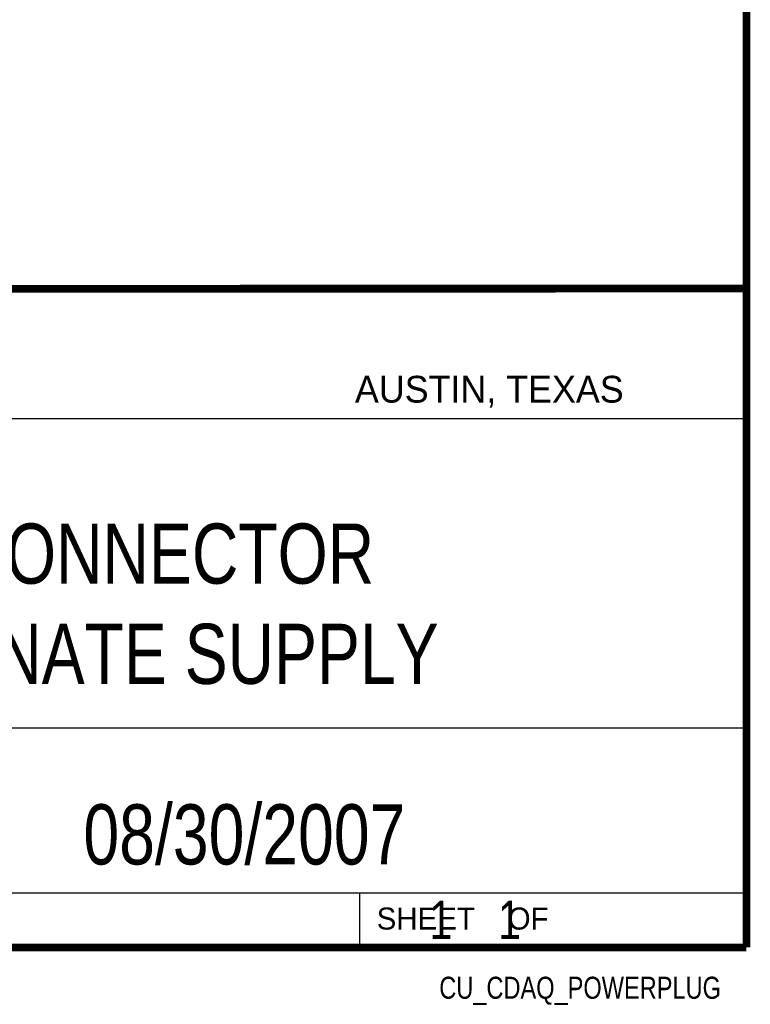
# Model space of a CAD drawing. Header units: inches. Extents: x 0.2 to 16.8, y 0.1 to 10.8.
# Tile 9 of 9: x 14.9 to 16.8, y 0.1 to 2.7. Entities that reach past the tile are written whole.
import ezdxf
from ezdxf.enums import TextEntityAlignment as Align

# ---------------------------------------------------------------- set-up
doc = ezdxf.new("R2010")
doc.units = ezdxf.units.IN
doc.header["$LTSCALE"] = 0.935
doc.header["$MEASUREMENT"] = 0
doc.layers.get('0').update_dxf_attribs({"linetype": 'CONTINUOUS'})
doc.styles.get("Standard").update_dxf_attribs({"font": 'txt', "width": 0.8})

msp = doc.modelspace()

# ---------------------------------------------------------------- linework, layer by layer
at = {"color": 2, "linetype": 'CONTINUOUS'}
for p, q in [((13.0652, 1.9695), (16.745, 1.9695)), ((16.745, 1.9695), (16.745, 0.2605)), ((13.0653, 1.6329), (16.75, 1.6329)), ((13.0652, 0.8295), (16.745, 0.8295)), ((13.0652, 0.4005), (16.745, 0.4005)), ((15.745, 0.4005), (15.745, 0.2605)), ((13.0652, 0.2605), (16.745, 0.2605)), ((15.7462, 0.2607), (16.7462, 0.2607)), ((15.7462, 0.2607), (15.7462, 0.2602)), ((15.7462, 0.2602), (16.7462, 0.2602)), ((16.7462, 0.2607), (16.7462, 0.2602))]:
    msp.add_line(p, q, dxfattribs=at)
at = {"color": 7, "linetype": 'CONTINUOUS', "const_width": 0.02}
for points in [[(16.75, 0.2586), (16.75, 10.7586)], [(11.4718, 1.9702), (16.75, 1.9707)], [(0.25, 0.2586), (16.75, 0.2586)]]:
    msp.add_lwpolyline(points, dxfattribs=at)

# ---------------------------------------------------------------- texts
at = {"color": 2, "linetype": 'CONTINUOUS'}
for s, height, p in [('AUSTIN, TEXAS', 0.069617, (15.7327, 1.6745)), ('SHEET    OF', 0.057262, (15.7892, 0.3052))]:
    msp.add_text(s, height=height, dxfattribs=at).set_placement(p)
at = {"color": 2, "linetype": 'CONTINUOUS', "width": 0.8}
msp.add_text('CU_CDAQ_POWERPLUG', height=0.057262, dxfattribs=at).set_placement((16.6837, 0.1254), align=Align.RIGHT)
at = {"color": 7, "linetype": 'CONTINUOUS'}
for s, insert, char_height, width, attachment_point in [('POWER CONNECTOR\\PFOR ALTERNATE SUPPLY', (14.9051, 1.3603), 0.15625, 2.5, 2), ('08/30/2007 ', (15.4455, 0.6307), 0.15625, 1.375, 2), ('    1    1', (15.8075, 0.3805), 0.1, 0.8, 1)]:
    msp.add_mtext(s, dxfattribs=dict(at, insert=insert, char_height=char_height, width=width, attachment_point=attachment_point))

doc.saveas('drawing.dxf')
